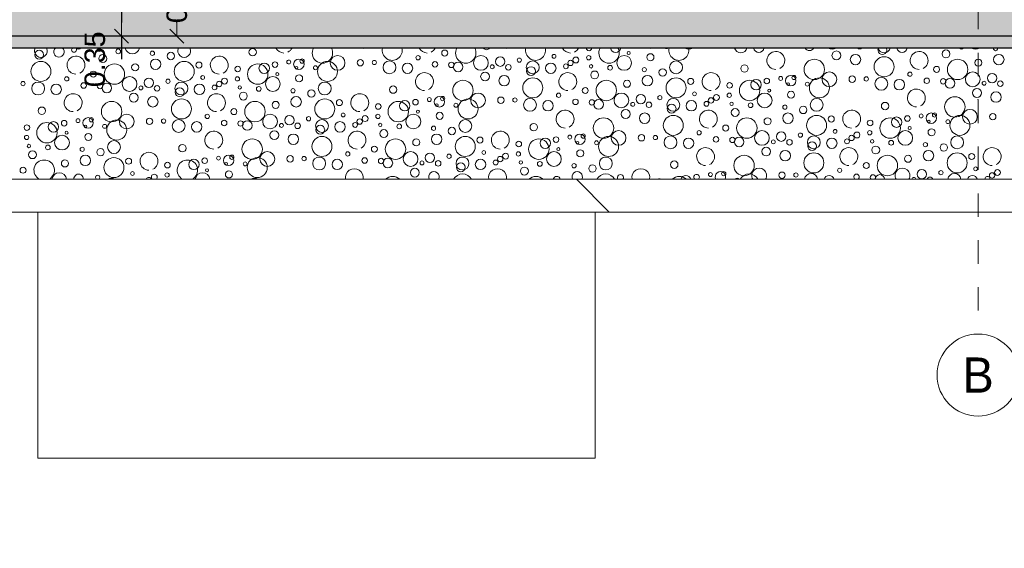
# Model space of a CAD drawing. Header units: metres. Extents: x -16 to 43.7, y -22.2 to 4.
# Tile 9 of 77: x 3.4 to 7.6, y -17.1 to -14.8. Entities that reach past the tile are written whole.
import ezdxf
from ezdxf.enums import TextEntityAlignment as Align

# ---------------------------------------------------------------- set-up
doc = ezdxf.new("R2010")
doc.units = ezdxf.units.M
doc.header["$MEASUREMENT"] = 0
doc.linetypes.add('Raster', pattern=[0.2, 0.1, -0.05, 0, -0.05])
doc.linetypes.add('Strichlinie', pattern=[0.2, 0.15, -0.05])
doc.layers.get('0').update_dxf_attribs({"color": 8, "lineweight": 9})
doc.layers.get('Defpoints').update_dxf_attribs({"color": 8, "lineweight": 9})
for name, color, linetype in [('Neubau__ GHIW - druckfeste Dämmung u BP', 8, 'Continuous'), ('Neubau__ GHIW - Perimeterdämmung Wand', 8, 'Continuous'), ('Neubau_A - Bodenaustausch', 8, 'Continuous'), ('Neubau_A - Sauberkeitsschicht', 8, 'Continuous'), ('Neubau_A-Bodenplatte', 8, 'Continuous'), ('Neubau_R-Konstruktionsraster gross', 33, 'Continuous'), ('Neubau_T-Bemaßung', 8, 'Continuous')]:
    doc.layers.add(name, color=color, linetype=linetype)
doc.layers.add('S-Linien _ Schraffuren.2D', color=8, linetype='Continuous', lineweight=9)
doc.layers.add('T-Bemaßung', color=8, linetype='Continuous', lineweight=9)
doc.styles.add('ERSTELLTER_STIL_1', font='txt')
doc.styles.add('ERSTELLTER_STIL_2', font='arial.ttf')
doc.dimstyles.new('ERSTELLTER_STIL__1', dxfattribs={"dimtxt": 0.0875, "dimasz": 0.059375, "dimexe": 0.18, "dimexo": 0.0625, "dimgap": 0, "dimtad": 1, "dimzin": 0, "dimdsep": 46, "dimtxsty": 'ERSTELLTER_STIL_2', "dimblk": 'ARROWHEAD_6', "dimblk1": 'ARROWHEAD_6', "dimblk2": 'ARROWHEAD_6', "dimcen": 0.09, "dimclrd": 7, "dimclre": 7, "dimclrt": 7, "dimazin": 0, "dimtfac": 1, "dimtdec": 4, "dimtmove": 0, "dimatfit": 3, "dimfxl": 1, "dimtolj": 1, "dimtzin": 0, "dimarcsym": 0})

# ---------------------------------------------------------------- blocks, each defined once
blk = doc.blocks.new('*X250', base_point=(3718.7656, 0))
at = {"layer": 'Neubau_A - Bodenaustausch', "color": 253, "linetype": 'Continuous', "lineweight": 9, "true_color": 0x9f9f9f}
for centre, radius in [((4087.1699, -4.8086), 0.0189), ((4087.4262, -4.7881), 0.00732), ((4087.5074, -4.7942), 0.0101), ((4088.0814, -4.7975), 0.0158), ((4088.9012, -4.8013), 0.0128), ((4091.0415, -4.805), 0.0169), ((4087.4415, -4.825), 0.0169), ((4087.6535, -4.8023), 0.00908), ((4087.6669, -4.8493), 0.0223), ((4087.732, -4.8141), 0.0158), ((4088.2356, -4.8398), 0.00837), ((4088.2787, -4.8493), 0.0223), ((4088.2925, -4.8358), 0.00908), ((4088.4438, -4.8434), 0.0315), ((4088.5412, -4.8427), 0.0137), ((4088.6009, -4.8418), 0.00908), ((4088.7876, -4.8216), 0.00908), ((4089.0557, -4.8434), 0.0315), ((4089.1382, -4.8381), 0.0201), ((4089.2198, -4.8317), 0.00908), ((4089.368, -4.8155), 0.00812), ((4089.4383, -4.8436), 0.0115), ((4089.4613, -4.831), 0.0126), ((4089.5161, -4.8216), 0.00908), ((4089.6675, -4.8434), 0.0315), ((4089.6866, -4.8013), 0.00642), ((4089.7798, -4.8193), 0.015), ((4090.4793, -4.8713), 0.0436), ((4090.5737, -4.8116), 0.0189), ((4090.6551, -4.8293), 0.0223), ((4090.7773, -4.8599), 0.0427), ((4091.0912, -4.8713), 0.0436), ((4091.1797, -4.8425), 0.015), ((4091.2669, -4.8293), 0.0223), ((4087.1773, -4.8799), 0.0427), ((4087.4912, -4.8913), 0.0436), ((4087.5797, -4.8625), 0.015), ((4087.7891, -4.8799), 0.0427), ((4087.8517, -4.8527), 0.013), ((4088.0175, -4.8695), 0.0119), ((4088.103, -4.8913), 0.0436), ((4088.1306, -4.8663), 0.0223), ((4088.1767, -4.8508), 0.0119), ((4088.2681, -4.8642), 0.00574), ((4088.3493, -4.8642), 0.00837), ((4088.401, -4.8799), 0.0427), ((4088.6654, -4.8625), 0.0275), ((4088.7424, -4.8663), 0.0223), ((4088.8596, -4.8498), 0.0117), ((4088.9296, -4.852), 0.0115), ((4088.9586, -4.8606), 0.0205), ((4089.1042, -4.8601), 0.00837), ((4089.1732, -4.8621), 0.0118), ((4089.2772, -4.8625), 0.0275), ((4089.2699, -4.8786), 0.0189), ((4089.3542, -4.8663), 0.0223), ((4089.4187, -4.8581), 0.0103), ((4089.5262, -4.8581), 0.00732), ((4089.6074, -4.8642), 0.0101), ((4089.7535, -4.8723), 0.00908), ((4089.832, -4.8841), 0.0158), ((4089.8891, -4.8625), 0.0275), ((4090.1814, -4.8675), 0.0158), ((4091.0012, -4.8713), 0.0128), ((4087.2876, -4.9116), 0.00908), ((4087.4012, -4.8913), 0.0128), ((4087.5557, -4.9334), 0.0315), ((4087.6382, -4.9281), 0.0201), ((4087.7198, -4.9217), 0.00908), ((4087.868, -4.9055), 0.00812), ((4087.9613, -4.921), 0.0126), ((4088.0161, -4.9116), 0.00908), ((4088.1675, -4.9334), 0.0315), ((4088.1866, -4.8913), 0.00642), ((4088.2798, -4.9093), 0.015), ((4088.9793, -4.9613), 0.0436), ((4089.0737, -4.9016), 0.0189), ((4089.1551, -4.9193), 0.0223), ((4089.2773, -4.9499), 0.0427), ((4089.5415, -4.895), 0.0169), ((4089.5912, -4.9613), 0.0436), ((4089.6797, -4.9325), 0.015), ((4089.7669, -4.9193), 0.0223), ((4089.8891, -4.9499), 0.0427), ((4089.9517, -4.9227), 0.013), ((4090.203, -4.9613), 0.0436), ((4090.2306, -4.9363), 0.0223), ((4090.2767, -4.9208), 0.0119), ((4090.3356, -4.9098), 0.00837), ((4090.3787, -4.9193), 0.0223), ((4090.3925, -4.9058), 0.00908), ((4090.501, -4.9499), 0.0427), ((4090.5438, -4.9134), 0.0315), ((4090.6412, -4.9127), 0.0137), ((4090.7009, -4.9118), 0.00908), ((4090.7654, -4.9325), 0.0275), ((4090.8424, -4.9363), 0.0223), ((4090.8876, -4.8916), 0.00908), ((4090.9596, -4.9198), 0.0117), ((4091.0296, -4.922), 0.0115), ((4091.0586, -4.9306), 0.0205), ((4091.1557, -4.9134), 0.0315), ((4091.2382, -4.9081), 0.0201), ((4087.1009, -4.9318), 0.00908), ((4087.1654, -4.9525), 0.0275), ((4087.2424, -4.9563), 0.0223), ((4087.3596, -4.9398), 0.0117), ((4087.4296, -4.942), 0.0115), ((4087.4586, -4.9506), 0.0205), ((4087.6042, -4.9501), 0.00837), ((4087.6732, -4.9521), 0.0118), ((4087.7772, -4.9525), 0.0275), ((4087.7699, -4.9686), 0.0189), ((4087.8542, -4.9563), 0.0223), ((4087.9187, -4.9481), 0.0103), ((4087.9383, -4.9336), 0.0115), ((4088.0262, -4.9481), 0.00732), ((4088.1074, -4.9542), 0.0101), ((4088.2535, -4.9623), 0.00908), ((4088.332, -4.9741), 0.0158), ((4088.3891, -4.9525), 0.0275), ((4088.6814, -4.9575), 0.0158), ((4089.5012, -4.9613), 0.0128), ((4090.1175, -4.9395), 0.0119), ((4090.2866, -4.9613), 0.00642), ((4090.3681, -4.9342), 0.00574), ((4090.4493, -4.9342), 0.00837), ((4091.1737, -4.9716), 0.0189), ((4091.2042, -4.9301), 0.00837), ((4091.2732, -4.9321), 0.0118), ((4087.5737, -4.9916), 0.0189), ((4087.6551, -5.0093), 0.0223), ((4087.7773, -5.0399), 0.0427), ((4088.0415, -4.985), 0.0169), ((4088.2669, -5.0093), 0.0223), ((4088.3891, -5.0399), 0.0427), ((4088.4517, -5.0127), 0.013), ((4088.7767, -5.0108), 0.0119), ((4088.8356, -4.9998), 0.00837), ((4088.8787, -5.0093), 0.0223), ((4088.8925, -4.9958), 0.00908), ((4089.001, -5.0399), 0.0427), ((4089.0438, -5.0034), 0.0315), ((4089.1412, -5.0027), 0.0137), ((4089.2009, -5.0018), 0.00908), ((4089.2654, -5.0225), 0.0275), ((4089.3876, -4.9816), 0.00908), ((4089.4596, -5.0098), 0.0117), ((4089.5296, -5.012), 0.0115), ((4089.5586, -5.0206), 0.0205), ((4089.6557, -5.0034), 0.0315), ((4089.7382, -4.9981), 0.0201), ((4089.8198, -4.9917), 0.00908), ((4089.8772, -5.0225), 0.0275), ((4089.968, -4.9755), 0.00812), ((4090.0383, -5.0036), 0.0115), ((4090.0613, -4.991), 0.0126), ((4090.1161, -4.9816), 0.00908), ((4090.2675, -5.0034), 0.0315), ((4090.3798, -4.9793), 0.015), ((4090.4891, -5.0225), 0.0275), ((4091.0793, -5.0313), 0.0436), ((4091.2551, -4.9893), 0.0223), ((4087.1814, -5.0475), 0.0158), ((4087.4793, -5.0513), 0.0436), ((4088.0012, -5.0513), 0.0128), ((4088.0912, -5.0513), 0.0436), ((4088.1797, -5.0225), 0.015), ((4088.6175, -5.0295), 0.0119), ((4088.703, -5.0513), 0.0436), ((4088.7306, -5.0263), 0.0223), ((4088.8681, -5.0242), 0.00574), ((4088.9493, -5.0242), 0.00837), ((4089.3424, -5.0263), 0.0223), ((4089.6737, -5.0616), 0.0189), ((4089.7042, -5.0201), 0.00837), ((4089.7732, -5.0221), 0.0118), ((4089.8699, -5.0386), 0.0189), ((4089.9542, -5.0263), 0.0223), ((4090.0187, -5.0181), 0.0103), ((4090.1262, -5.0181), 0.00732), ((4090.1415, -5.055), 0.0169), ((4090.2074, -5.0242), 0.0101), ((4090.3535, -5.0323), 0.00908), ((4090.432, -5.0441), 0.0158), ((4090.7814, -5.0275), 0.0158), ((4091.1438, -5.0734), 0.0315), ((4087.3356, -5.0898), 0.00837), ((4087.3787, -5.0993), 0.0223), ((4087.3925, -5.0858), 0.00908), ((4087.5438, -5.0934), 0.0315), ((4087.6412, -5.0927), 0.0137), ((4087.7009, -5.0918), 0.00908), ((4087.7654, -5.1125), 0.0275), ((4087.8876, -5.0716), 0.00908), ((4088.1557, -5.0934), 0.0315), ((4088.2382, -5.0881), 0.0201), ((4088.3198, -5.0817), 0.00908), ((4088.3772, -5.1125), 0.0275), ((4088.468, -5.0655), 0.00812), ((4088.5383, -5.0936), 0.0115), ((4088.5613, -5.081), 0.0126), ((4088.6161, -5.0716), 0.00908), ((4088.7675, -5.0934), 0.0315), ((4088.7866, -5.0513), 0.00642), ((4088.8798, -5.0693), 0.015), ((4088.9891, -5.1125), 0.0275), ((4089.5793, -5.1213), 0.0436), ((4089.7551, -5.0793), 0.0223), ((4089.8773, -5.1099), 0.0427), ((4090.1912, -5.1213), 0.0436), ((4090.2797, -5.0925), 0.015), ((4090.3669, -5.0793), 0.0223), ((4090.4891, -5.1099), 0.0427), ((4090.5517, -5.0827), 0.013), ((4090.803, -5.1213), 0.0436), ((4090.8306, -5.0963), 0.0223), ((4090.8767, -5.0808), 0.0119), ((4090.9356, -5.0698), 0.00837), ((4090.9787, -5.0793), 0.0223), ((4090.9925, -5.0658), 0.00908), ((4091.0493, -5.0942), 0.00837), ((4091.101, -5.1099), 0.0427), ((4091.2412, -5.0727), 0.0137), ((4087.1175, -5.1195), 0.0119), ((4087.203, -5.1413), 0.0436), ((4087.2306, -5.1163), 0.0223), ((4087.2767, -5.1008), 0.0119), ((4087.3681, -5.1142), 0.00574), ((4087.4493, -5.1142), 0.00837), ((4087.501, -5.1299), 0.0427), ((4087.8424, -5.1163), 0.0223), ((4087.9596, -5.0998), 0.0117), ((4088.0296, -5.102), 0.0115), ((4088.0586, -5.1106), 0.0205), ((4088.2042, -5.1101), 0.00837), ((4088.2732, -5.1121), 0.0118), ((4088.3699, -5.1286), 0.0189), ((4088.4542, -5.1163), 0.0223), ((4088.5187, -5.1081), 0.0103), ((4088.6262, -5.1081), 0.00732), ((4088.6415, -5.145), 0.0169), ((4088.7074, -5.1142), 0.0101), ((4088.8535, -5.1223), 0.00908), ((4088.932, -5.1341), 0.0158), ((4089.2814, -5.1175), 0.0158), ((4090.1012, -5.1213), 0.0128), ((4090.568, -5.1355), 0.00812), ((4090.7175, -5.0995), 0.0119), ((4090.8866, -5.1213), 0.00642), ((4090.9681, -5.0942), 0.00574), ((4090.9798, -5.1393), 0.015), ((4087.1161, -5.1616), 0.00908), ((4087.2675, -5.1834), 0.0315), ((4087.2866, -5.1413), 0.00642), ((4087.3798, -5.1593), 0.015), ((4088.0793, -5.2113), 0.0436), ((4088.1737, -5.1516), 0.0189), ((4088.2551, -5.1693), 0.0223), ((4088.3773, -5.1999), 0.0427), ((4088.6912, -5.2113), 0.0436), ((4088.7797, -5.1825), 0.015), ((4088.8669, -5.1693), 0.0223), ((4088.9891, -5.1999), 0.0427), ((4089.0517, -5.1727), 0.013), ((4089.303, -5.2113), 0.0436), ((4089.3306, -5.1863), 0.0223), ((4089.3767, -5.1708), 0.0119), ((4089.4356, -5.1598), 0.00837), ((4089.4787, -5.1693), 0.0223), ((4089.4925, -5.1558), 0.00908), ((4089.601, -5.1999), 0.0427), ((4089.6438, -5.1634), 0.0315), ((4089.7412, -5.1627), 0.0137), ((4089.8009, -5.1618), 0.00908), ((4089.8654, -5.1825), 0.0275), ((4089.9424, -5.1863), 0.0223), ((4089.9876, -5.1416), 0.00908), ((4090.0596, -5.1698), 0.0117), ((4090.1296, -5.172), 0.0115), ((4090.1586, -5.1806), 0.0205), ((4090.2557, -5.1634), 0.0315), ((4090.3382, -5.1581), 0.0201), ((4090.3732, -5.1821), 0.0118), ((4090.4198, -5.1517), 0.00908), ((4090.4772, -5.1825), 0.0275), ((4090.5542, -5.1863), 0.0223), ((4090.6187, -5.1781), 0.0103), ((4090.6383, -5.1636), 0.0115), ((4090.6613, -5.151), 0.0126), ((4090.7161, -5.1416), 0.00908), ((4090.8675, -5.1634), 0.0315), ((4091.0891, -5.1825), 0.0275), ((4087.1262, -5.1981), 0.00732), ((4087.2074, -5.2042), 0.0101), ((4087.3535, -5.2123), 0.00908), ((4087.432, -5.2241), 0.0158), ((4087.4891, -5.2025), 0.0275), ((4087.7814, -5.2075), 0.0158), ((4088.6012, -5.2113), 0.0128), ((4089.2175, -5.1895), 0.0119), ((4089.3866, -5.2113), 0.00642), ((4089.4681, -5.1842), 0.00574), ((4089.5493, -5.1842), 0.00837), ((4090.2737, -5.2216), 0.0189), ((4090.3042, -5.1801), 0.00837), ((4090.4699, -5.1986), 0.0189), ((4090.7262, -5.1781), 0.00732), ((4090.7415, -5.215), 0.0169), ((4090.8074, -5.1842), 0.0101), ((4090.9535, -5.1923), 0.00908), ((4091.032, -5.2041), 0.0158), ((4087.1415, -5.235), 0.0169), ((4087.3669, -5.2593), 0.0223), ((4087.4891, -5.2899), 0.0427), ((4087.5517, -5.2627), 0.013), ((4087.8306, -5.2763), 0.0223), ((4087.8767, -5.2608), 0.0119), ((4087.9356, -5.2498), 0.00837), ((4087.9787, -5.2593), 0.0223), ((4087.9925, -5.2458), 0.00908), ((4088.101, -5.2899), 0.0427), ((4088.1438, -5.2534), 0.0315), ((4088.2412, -5.2527), 0.0137), ((4088.3009, -5.2518), 0.00908), ((4088.3654, -5.2725), 0.0275), ((4088.4424, -5.2763), 0.0223), ((4088.4876, -5.2316), 0.00908), ((4088.5596, -5.2598), 0.0117), ((4088.6296, -5.262), 0.0115), ((4088.6586, -5.2706), 0.0205), ((4088.7557, -5.2534), 0.0315), ((4088.8382, -5.2481), 0.0201), ((4088.9198, -5.2417), 0.00908), ((4088.9772, -5.2725), 0.0275), ((4089.0542, -5.2763), 0.0223), ((4089.068, -5.2255), 0.00812), ((4089.1383, -5.2536), 0.0115), ((4089.1613, -5.241), 0.0126), ((4089.2161, -5.2316), 0.00908), ((4089.3675, -5.2534), 0.0315), ((4089.4798, -5.2293), 0.015), ((4089.5891, -5.2725), 0.0275), ((4090.1793, -5.2813), 0.0436), ((4090.3551, -5.2393), 0.0223), ((4090.4773, -5.2699), 0.0427), ((4090.7912, -5.2813), 0.0436), ((4090.8797, -5.2525), 0.015), ((4090.9669, -5.2393), 0.0223), ((4091.0891, -5.2699), 0.0427), ((4091.1517, -5.2427), 0.013), ((4087.1012, -5.3013), 0.0128), ((4087.2797, -5.2725), 0.015), ((4087.7175, -5.2795), 0.0119), ((4087.8866, -5.3013), 0.00642), ((4087.9681, -5.2742), 0.00574), ((4088.0493, -5.2742), 0.00837), ((4088.7737, -5.3116), 0.0189), ((4088.8042, -5.2701), 0.00837), ((4088.8732, -5.2721), 0.0118), ((4088.9699, -5.2886), 0.0189), ((4089.1187, -5.2681), 0.0103), ((4089.2262, -5.2681), 0.00732), ((4089.2415, -5.305), 0.0169), ((4089.3074, -5.2742), 0.0101), ((4089.4535, -5.2823), 0.00908), ((4089.532, -5.2941), 0.0158), ((4089.8814, -5.2775), 0.0158), ((4090.5876, -5.3016), 0.00908), ((4090.7012, -5.2813), 0.0128), ((4091.168, -5.2955), 0.00812), ((4087.568, -5.3155), 0.00812), ((4087.7161, -5.3216), 0.00908), ((4087.9798, -5.3193), 0.015), ((4090.0356, -5.3198), 0.00837), ((4090.0925, -5.3158), 0.00908), ((4090.3412, -5.3227), 0.0137), ((4090.4009, -5.3218), 0.00908), ((4090.9382, -5.3181), 0.0201), ((4091.0198, -5.3117), 0.00908), ((4091.2383, -5.3236), 0.0115), ((4091.2613, -5.311), 0.0126)]:
    blk.add_circle(centre, radius, dxfattribs=at)
for centre, radius, start, end in [((4087.1772, -4.7925), 0.0275, 153.1242, 26.8758), ((4087.2542, -4.7963), 0.0223, 133.0669, 46.9331), ((4087.3187, -4.7881), 0.0103, 128.674, 51.326), ((4087.3383, -4.7736), 0.0115, 214.1169, 325.8831), ((4087.5675, -4.7734), 0.0315, 192.1825, 347.8175), ((4087.7891, -4.7925), 0.0275, 153.1242, 26.8758), ((4088.2151, -4.7631), 0.0382, 206.2062, 270), ((4088.2151, -4.7631), 0.0382, 296.5651, 333.7938), ((4088.3793, -4.8013), 0.0436, 150.676, 29.324), ((4088.5551, -4.7593), 0.0223, 248.2548, 291.7452), ((4088.6773, -4.7899), 0.0427, 166.6371, 13.3629), ((4088.8269, -4.7631), 0.0382, 206.2062, 270), ((4088.8269, -4.7631), 0.0382, 296.5651, 333.7938), ((4088.9912, -4.8013), 0.0436, 150.676, 29.324), ((4089.0797, -4.7725), 0.015, 210.0236, 329.9764), ((4089.1669, -4.7593), 0.0223, 248.2548, 291.7452), ((4089.2891, -4.7899), 0.0427, 166.6371, 13.3629), ((4089.4387, -4.7631), 0.0382, 206.2062, 270), ((4089.4387, -4.7631), 0.0382, 296.5651, 333.7938), ((4089.5175, -4.7795), 0.0119, 182.2911, 357.7089), ((4089.603, -4.8013), 0.0436, 150.676, 29.324), ((4089.6306, -4.7763), 0.0223, 189.632, 350.368), ((4089.7787, -4.7593), 0.0223, 248.2548, 291.7452), ((4089.8493, -4.7742), 0.00837, 224.2083, 315.7917), ((4089.901, -4.7899), 0.0427, 166.6371, 13.3629), ((4089.9438, -4.7534), 0.0315, 237.7706, 302.2294), ((4090.1654, -4.7725), 0.0275, 195.9007, 344.0993), ((4090.2424, -4.7763), 0.0223, 189.632, 350.368), ((4090.4586, -4.7706), 0.0205, 207.3869, 332.6131), ((4090.5557, -4.7534), 0.0315, 237.7706, 302.2294), ((4090.6732, -4.7721), 0.0118, 221.6472, 318.3528), ((4090.7772, -4.7725), 0.0275, 195.9007, 344.0993), ((4090.7699, -4.7886), 0.0189, 152.7383, 27.2617), ((4090.8542, -4.7763), 0.0223, 189.632, 350.368), ((4091.1074, -4.7742), 0.0101, 215.0984, 324.9016), ((4091.1675, -4.7534), 0.0315, 237.7706, 302.2294), ((4091.2535, -4.7823), 0.00908, 165.4291, 14.5709), ((4087.3269, -4.8531), 0.0382, 296.5651, 270), ((4087.9387, -4.8531), 0.0382, 296.5651, 270), ((4090.3151, -4.8331), 0.0382, 296.5651, 270), ((4090.9269, -4.8331), 0.0382, 296.5651, 270), ((4088.8151, -4.9231), 0.0382, 296.5651, 270), ((4089.4269, -4.9231), 0.0382, 296.5651, 270), ((4090.0387, -4.9231), 0.0382, 296.5651, 270), ((4090.9151, -4.9931), 0.0382, 296.5651, 270), ((4087.3151, -5.0131), 0.0382, 296.5651, 270), ((4087.9269, -5.0131), 0.0382, 296.5651, 270), ((4088.5387, -5.0131), 0.0382, 296.5651, 270), ((4089.4151, -5.0831), 0.0382, 296.5651, 270), ((4090.0269, -5.0831), 0.0382, 296.5651, 270), ((4090.6387, -5.0831), 0.0382, 296.5651, 270), ((4087.9151, -5.1731), 0.0382, 296.5651, 270), ((4088.5269, -5.1731), 0.0382, 296.5651, 270), ((4089.1387, -5.1731), 0.0382, 296.5651, 270), ((4090.0151, -5.2431), 0.0382, 296.5651, 270), ((4090.6269, -5.2431), 0.0382, 296.5651, 270), ((4091.2387, -5.2431), 0.0382, 296.5651, 270), ((4087.6387, -5.2631), 0.0382, 296.5651, 270), ((4087.1912, -5.3013), 0.0436, 297.4027, 242.5973), ((4087.803, -5.3013), 0.0436, 297.4027, 242.5973), ((4088.5151, -5.3331), 0.0382, 349.6403, 190.3597), ((4089.1269, -5.3331), 0.0382, 349.6403, 190.3597), ((4089.7387, -5.3331), 0.0382, 349.6403, 190.3597), ((4090.2438, -5.3234), 0.0315, 328.0979, 211.9021), ((4090.8557, -5.3234), 0.0315, 328.0979, 211.9021), ((4087.2557, -5.3434), 0.0315, 6.1092, 173.8908), ((4087.3382, -5.3381), 0.0201, 354.4656, 185.5344), ((4087.4198, -5.3317), 0.00908, 293.8198, 246.1802), ((4087.4772, -5.3625), 0.0275, 54.5948, 125.4052), ((4087.6383, -5.3436), 0.0115, 18.0748, 161.9252), ((4087.6613, -5.331), 0.0126, 314.6717, 225.3283), ((4087.8675, -5.3434), 0.0315, 6.1092, 173.8908), ((4088.0891, -5.3625), 0.0275, 54.5948, 125.4052), ((4088.6793, -5.3713), 0.0436, 45.9999, 134.0001), ((4088.8551, -5.3293), 0.0223, 331.3211, 208.6789), ((4088.9773, -5.3599), 0.0427, 27.7268, 152.2732), ((4089.2912, -5.3713), 0.0436, 45.9999, 134.0001), ((4089.3797, -5.3425), 0.015, 9.5938, 170.4062), ((4089.4669, -5.3293), 0.0223, 331.3211, 208.6789), ((4089.5891, -5.3599), 0.0427, 27.7268, 152.2732), ((4089.6517, -5.3327), 0.013, 325.834, 214.166), ((4089.8175, -5.3495), 0.0119, 52.9049, 127.0951), ((4089.903, -5.3713), 0.0436, 45.9999, 134.0001), ((4089.9306, -5.3463), 0.0223, 16.357, 163.643), ((4089.9767, -5.3308), 0.0119, 309.5298, 230.4702), ((4090.0787, -5.3293), 0.0223, 331.3211, 208.6789), ((4090.0681, -5.3442), 0.00574, 46.5397, 133.4603), ((4090.1493, -5.3442), 0.00837, 29.8631, 150.1369), ((4090.201, -5.3599), 0.0427, 27.7268, 152.2732), ((4090.4654, -5.3425), 0.0275, 5.1088, 174.8912), ((4090.5424, -5.3463), 0.0223, 16.357, 163.643), ((4090.6596, -5.3298), 0.0117, 299.0358, 240.9642), ((4090.7296, -5.332), 0.0115, 315.7544, 224.2456), ((4090.7586, -5.3406), 0.0205, 1.5371, 178.4629), ((4090.9042, -5.3401), 0.00837, 0.7367, 179.2633), ((4090.9732, -5.3421), 0.0118, 10.4042, 169.5958), ((4091.0772, -5.3425), 0.0275, 5.1088, 174.8912), ((4091.1542, -5.3463), 0.0223, 16.357, 163.643), ((4091.2187, -5.3381), 0.0103, 349.2969, 190.7031), ((4091.0699, -5.3586), 0.0189, 81.0438, 98.9562)]:
    blk.add_arc(centre, radius, start, end, dxfattribs=at)
blk = doc.blocks.new('ARROWHEAD_6')
at = {"color": 0, "linetype": 'Continuous', "lineweight": 0}
for p, q in [((0, 0), (-1, 0)), ((-0.5, -0.5), (0.5, 0.5))]:
    blk.add_line(p, q, dxfattribs=at)
blk = doc.blocks.new('*D277')
at = {"layer": 'Defpoints', "color": 0, "linetype": 'Continuous', "transparency": 16777216}
for p in [(4.1043, -14.555), (15.36, -14.555), (15.36, -14.905)]:
    blk.add_point(p, dxfattribs=at)
at = {"layer": 'Neubau_T-Bemaßung', "linetype": 'Continuous', "lineweight": -2, "transparency": 16777216}
for p, q in [((15.2975, -14.555), (3.9243, -14.555)), ((4.1043, -14.6144), (4.1043, -14.6162)), ((4.1043, -14.8456), (4.1043, -14.8441)), ((15.2975, -14.905), (3.9243, -14.905))]:
    blk.add_line(p, q, dxfattribs=at)
at = {"layer": 'Neubau_T-Bemaßung', "linetype": 'Continuous', "lineweight": -2, "transparency": 16777216, "xscale": 0.059375, "yscale": 0.059375, "zscale": 0.059375}
for p, rotation in [((4.1043, -14.555), 90), ((4.1043, -14.905), 270)]:
    blk.add_blockref('ARROWHEAD_6', p, dxfattribs=dict(at, rotation=rotation))
at = {"layer": 'Neubau_T-Bemaßung', "linetype": 'Continuous', "lineweight": 9, "transparency": 16777216, "insert": (4.1043, -14.7301), "char_height": 0.0875, "attachment_point": 5, "rotation": 90, "style": 'ERSTELLTER_STIL_2'}
blk.add_mtext('\\A1;0.35', dxfattribs=at)
blk = doc.blocks.new('*D286')
at = {"layer": 'Defpoints', "color": 0, "linetype": 'Continuous', "transparency": 16777216}
for p in [(3.8683, -14.555), (15.36, -14.555), (15.36, -14.905)]:
    blk.add_point(p, dxfattribs=at)
at = {"layer": 'Neubau_T-Bemaßung', "linetype": 'Continuous', "lineweight": -2, "transparency": 16777216}
for p, q in [((15.2975, -14.555), (3.6883, -14.555)), ((3.8683, -14.6144), (3.8683, -14.8456)), ((15.2975, -14.905), (3.6883, -14.905)), ((3.8683, -14.905), (3.8683, -15.0031))]:
    blk.add_line(p, q, dxfattribs=at)
at = {"layer": 'Neubau_T-Bemaßung', "linetype": 'Continuous', "lineweight": -2, "transparency": 16777216, "xscale": 0.059375, "yscale": 0.059375, "zscale": 0.059375}
for p, rotation in [((3.8683, -14.555), 90), ((3.8683, -14.905), 270)]:
    blk.add_blockref('ARROWHEAD_6', p, dxfattribs=dict(at, rotation=rotation))
at = {"layer": 'Neubau_T-Bemaßung', "linetype": 'Continuous', "lineweight": 9, "transparency": 16777216, "insert": (3.7543, -15.0031), "char_height": 0.0875, "attachment_point": 5, "rotation": 90, "style": 'ERSTELLTER_STIL_2'}
blk.add_mtext('\\A1;0.35', dxfattribs=at)

msp = doc.modelspace()

# ---------------------------------------------------------------- hatches: boundary and pattern name
at = {"layer": 'Neubau_A - Sauberkeitsschicht', "linetype": 'Continuous', "lineweight": 0}
h = msp.add_hatch(dxfattribs=at)
h.set_pattern_fill('BETON__UNBEWEHRT_0001', color=256, style=0, pattern_type=2)
h.set_pattern_definition([(45, (-364.88789, -10.175), (-0.035355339, 0.035355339), [0.0375, -0.0125]), (45, (-364.88789, -10.139645), (-0.035355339, 0.035355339), [0.0375, -0.0125])])
h.paths.add_polyline_path([(-0.445, -14.905), (-0.445, -14.955), (15.52, -14.955), (15.52, -14.905)])
at = {"layer": 'Neubau_A-Bodenplatte', "linetype": 'Continuous', "lineweight": 0}
h = msp.add_hatch(dxfattribs=at)
h.set_pattern_fill('BETON__STAHLBETON_0001', color=256, style=0, pattern_type=2)
h.set_pattern_definition([(45, (-364.88789, -10.175), (-0.084852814, 0.084852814), []), (45, (-364.93032, -10.13257), (-0.084852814, 0.084852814), [0.09, -0.03])])
h.paths.add_polyline_path([(15.36, -14.555), (-0.285, -14.555), (-0.285, -14.905), (15.36, -14.905)])

# ---------------------------------------------------------------- linework, layer by layer
at = {"layer": 'Neubau__ GHIW - druckfeste Dämmung u BP', "linetype": 'Continuous', "lineweight": 9}
for p, q in [((3.51, -16.095), (3.51, -15.955)), ((5.89, -16.095), (5.89, -15.955))]:
    msp.add_line(p, q, dxfattribs=at)
at = {"layer": 'Neubau__ GHIW - Perimeterdämmung Wand', "linetype": 'Continuous', "lineweight": 9}
for p, q in [((3.51, -15.655), (3.51, -15.955)), ((5.89, -15.955), (5.89, -15.655)), ((3.51, -16.155), (3.51, -16.145)), ((5.89, -16.145), (5.89, -16.155))]:
    msp.add_line(p, q, dxfattribs=at)
at = {"layer": 'Neubau_A - Bodenaustausch', "linetype": 'Continuous', "lineweight": 9}
for p, q in [((15.52, -15.515), (-0.445, -15.515)), ((5.95, -15.655), (5.81, -15.515)), ((-0.445, -15.655), (5.95, -15.655)), ((6.35, -15.655), (5.95, -15.655)), ((14.9, -15.655), (6.35, -15.655)), ((3.51, -16.705), (3.51, -16.155)), ((5.89, -16.705), (5.89, -16.155)), ((3.51, -16.705), (5.89, -16.705))]:
    msp.add_line(p, q, dxfattribs=at)
at = {"layer": 'Neubau_A - Sauberkeitsschicht', "linetype": 'Continuous', "lineweight": 25}
msp.add_line((15.52, -14.955), (-0.445, -14.955), dxfattribs=at)
at = {"layer": 'Neubau_A - Sauberkeitsschicht', "linetype": 'Continuous', "lineweight": 9}
for p, q in [((3.51, -16.145), (3.51, -16.095)), ((5.89, -16.145), (5.89, -16.095))]:
    msp.add_line(p, q, dxfattribs=at)
at = {"layer": 'Neubau_A - Sauberkeitsschicht', "linetype": 'Continuous', "lineweight": 25, "flags": 128}
msp.add_lwpolyline([(15.52, -14.905), (15.36, -14.905), (-0.285, -14.905), (-0.445, -14.905)], dxfattribs=at)
at = {"layer": 'Neubau_R-Konstruktionsraster gross', "linetype": 'Raster', "lineweight": 9}
for p, q in [((7.525, -1.175), (7.525, -15.175)), ((7.525, -15.175), (7.525, -16.175))]:
    msp.add_line(p, q, dxfattribs=at)
at = {"layer": 'Neubau_R-Konstruktionsraster gross', "linetype": 'Continuous', "lineweight": 9, "flags": 128}
msp.add_lwpolyline([(7.525, -16.525, 1), (7.525, -16.175, 1)], format="xyb", close=True, dxfattribs=at)
at = {"layer": 'Neubau_R-Konstruktionsraster gross', "linetype": 'Raster', "lineweight": 9}
msp.add_point((7.525, -15.175), dxfattribs=at)
msp.add_point((7.525, -15.175), dxfattribs=at)
at = {"layer": 'S-Linien _ Schraffuren.2D', "linetype": 'Strichlinie', "lineweight": 15, "flags": 128}
msp.add_lwpolyline([(-1.8822, -15.515), (15.52, -15.515), (16.36, -15.515), (19.0596, -12.8154), (18.8082, -12.8154), (17.1237, -11.1309), (16.3299, -11.103), (13.2045, -11.0233), (7.1707, -10.8951), (3.593, -10.8422), (2.9892, -10.8342), (2.5336, -10.8503), (1.0487, -10.8009), (-1.8822, -10.7473)], close=True, dxfattribs=at)
at = {"layer": 'T-Bemaßung'}
msp.add_lwpolyline([(-16, -22.195), (43.7227, -22.195), (43.7227, -13.835), (41.5154, -13.8148), (33.7191, -13.7433), (32.187, -15.2753), (30.8244, -15.2753), (20.5956, -12.8154), (19.0596, -12.8154), (16.36, -15.515), (15.52, -15.515), (-0.445, -15.515), (-1.775, -15.515), (-1.775, -10.7493), (-2.3919, -10.738), (-2.4341, -10.7387), (-4.4637, -10.6894), (-4.5914, -10.6865), (-5.1372, -10.7045), (-6, -10.6701), (-16, -10.6701), (-16, -22.195)], close=True, dxfattribs=at)
msp.add_lwpolyline([(23.87, -11.665), (23.09, -11.665), (23.09, -11.405), (17.145, -11.405), (16.745, -11.805), (15.36, -11.805), (15.36, -14.395), (15.52, -14.395), (15.52, -14.955), (-0.445, -14.955), (-0.445, -14.395), (-0.285, -14.395), (-0.285, -10.795), (-0.44, -10.795), (-0.44, -10.7737), (-1.8822, -10.7473), (-1.8822, -10.7473), (-1.8822, -15.515), (16.36, -15.515), (19.0596, -12.8154), (20.5956, -12.8154), (30.8244, -15.2753)], dxfattribs=at)

# ---------------------------------------------------------------- block references
at = {"layer": 'Neubau_A - Bodenaustausch', "lineweight": 0}
msp.add_blockref('*X250', (-364.8879, -10.175), dxfattribs=at)

# ---------------------------------------------------------------- texts
at = {"layer": 'Neubau_R-Konstruktionsraster gross', "style": 'ERSTELLTER_STIL_1'}
msp.add_text('B', height=0.15, dxfattribs=at).set_placement((7.525, -16.275), align=Align.TOP_CENTER)

# ---------------------------------------------------------------- dimensions: what is measured, and where the dimension line sits
at = {"layer": 'Neubau_T-Bemaßung', "linetype": 'Continuous', "lineweight": 9}
for base, picture, middle in [((3.8683, -14.555), '*D286', (3.7543, -15.0031)), ((4.1043, -14.555), '*D277', (4.1043, -14.7301))]:
    dim = msp.add_linear_dim(base=base, p1=(15.36, -14.905), p2=(15.36, -14.555), angle=90, dimstyle='ERSTELLTER_STIL__1', override={"dimclrd": 256, "dimclre": 256, "dimclrt": 256}, dxfattribs=at)
    dim.commit()
    dim.dimension.update_dxf_attribs({"geometry": picture, "text_midpoint": middle, "dimtype": 160, "text_rotation": 90})

doc.saveas('drawing.dxf')
